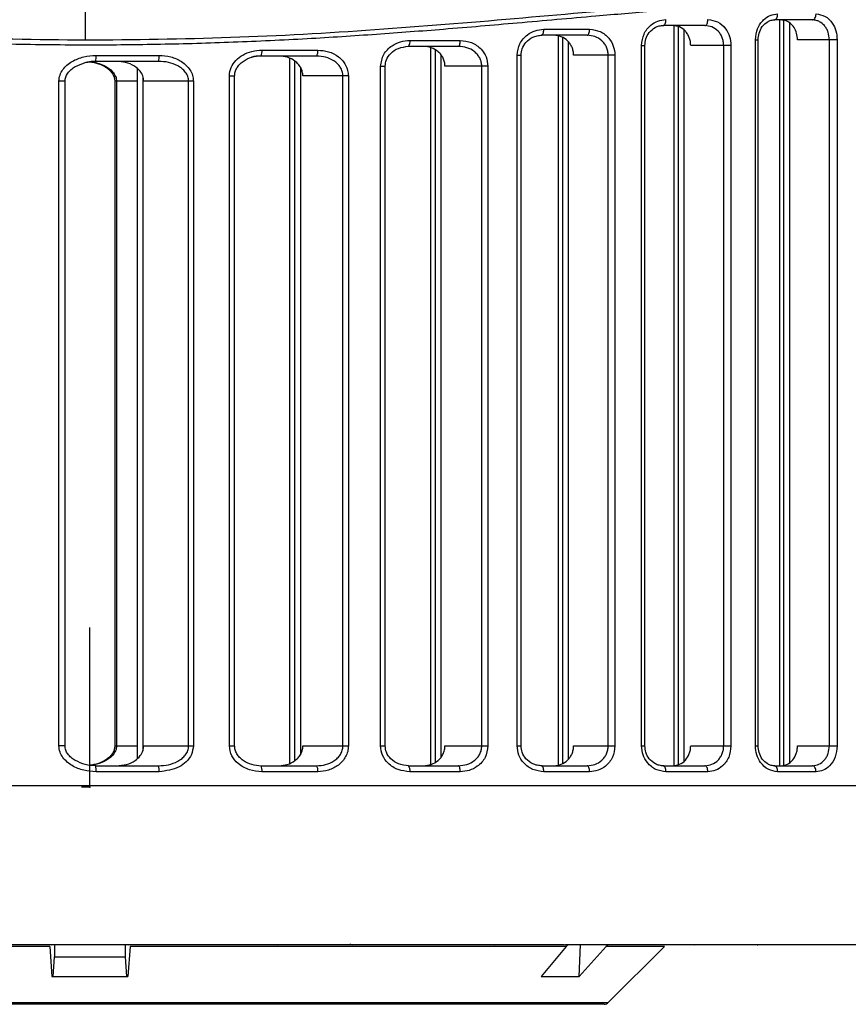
# Model space of a CAD drawing. Header units: millimetres. Extents: x 131 to 434, y 5 to 217.
# Tile 4 of 10: x 194 to 236, y 5 to 55. Entities that reach past the tile are written whole.
import ezdxf

# ---------------------------------------------------------------- set-up
doc = ezdxf.new("R2010")
doc.units = ezdxf.units.MM
doc.header["$PDSIZE"] = -1

msp = doc.modelspace()

# ---------------------------------------------------------------- linework, layer by layer
at = {"color": 7, "linetype": 'Continuous', "lineweight": 25}
for p, q in [((197.24, 53.587), (197.23, 55.78)), ((233.825, 54.597), (231.904, 54.597)), ((232.163, 54.597), (232.163, 17.081)), ((232.368, 54.58), (232.368, 17.081)), ((220.3, 54.124), (222.608, 54.124)), ((228.408, 54.315), (226.308, 54.315)), ((226.852, 54.315), (226.852, 17.081)), ((227.061, 54.257), (227.061, 17.139)), ((227.354, 54.081), (227.354, 17.315)), ((232.66, 54.455), (232.66, 17.236)), ((213.561, 53.566), (216.096, 53.566)), ((220.813, 53.824), (220.17, 53.824)), ((222.487, 53.824), (220.19, 53.824)), ((221.019, 53.784), (221.019, 17.121)), ((221.235, 53.718), (221.235, 17.188)), ((221.528, 53.511), (221.528, 17.395)), ((230.95, 18.081), (230.95, 53.597)), ((230.95, 53.597), (231.089, 53.597)), ((231.089, 18.081), (231.089, 53.597)), ((235.064, 53.597), (233.069, 53.597)), ((234.672, 18.081), (234.672, 53.597)), ((235.064, 53.597), (235.064, 18.081)), ((206.116, 53.079), (208.925, 53.079)), ((214.241, 53.266), (213.476, 53.266)), ((216.006, 53.266), (213.483, 53.266)), ((214.605, 53.203), (214.605, 17.144)), ((214.832, 53.084), (214.832, 17.262)), ((225.223, 18.081), (225.223, 53.315)), ((225.223, 53.315), (225.39, 53.315)), ((225.39, 18.081), (225.39, 53.315)), ((229.721, 53.315), (227.694, 53.315)), ((229.354, 18.081), (229.354, 53.315)), ((229.721, 53.315), (229.721, 18.081)), ((200.92, 52.513), (197.763, 52.513)), ((197.765, 52.813), (200.937, 52.813)), ((208.87, 52.779), (206.074, 52.779)), ((206.968, 52.779), (206.075, 52.779)), ((207.51, 52.657), (207.51, 17.203)), ((207.755, 52.534), (207.755, 17.326)), ((215.125, 52.848), (215.125, 17.498)), ((218.961, 18.081), (218.961, 52.824)), ((218.961, 52.824), (219.157, 52.824)), ((219.157, 18.081), (219.157, 52.824)), ((223.88, 52.824), (221.8, 52.824)), ((223.541, 18.081), (223.541, 52.824)), ((223.88, 52.824), (223.88, 18.081)), ((199.835, 52.151), (199.835, 17.441)), ((208.048, 52.223), (208.048, 17.637)), ((212.087, 18.081), (212.087, 52.266)), ((212.087, 52.266), (212.317, 52.266)), ((212.317, 18.081), (212.317, 52.266)), ((217.489, 52.266), (215.327, 52.266)), ((217.181, 18.081), (217.181, 52.266)), ((217.489, 52.266), (217.489, 18.081)), ((195.899, 18.081), (195.899, 51.513)), ((196.206, 51.513), (195.899, 51.513)), ((196.206, 18.081), (196.206, 51.513)), ((198.712, 51.513), (198.712, 18.081)), ((199.835, 51.513), (198.712, 51.513)), ((198.8, 51.513), (198.8, 18.081)), ((200.128, 51.737), (200.128, 17.837)), ((202.664, 51.513), (200.17, 51.513)), ((202.427, 18.081), (202.427, 51.513)), ((202.664, 51.513), (202.664, 18.081)), ((204.475, 18.081), (204.475, 51.779)), ((204.475, 51.779), (204.742, 51.779)), ((204.742, 18.081), (204.742, 51.779)), ((210.465, 51.779), (208.176, 51.779)), ((210.191, 18.081), (210.191, 51.779)), ((210.465, 51.779), (210.465, 18.081)), ((196.206, 18.081), (195.899, 18.081)), ((198.712, 18.081), (199.835, 18.081)), ((200.17, 18.081), (202.664, 18.081)), ((204.475, 18.081), (204.742, 18.081)), ((208.176, 18.081), (210.465, 18.081)), ((212.087, 18.081), (212.317, 18.081)), ((215.327, 18.081), (217.489, 18.081)), ((218.961, 18.081), (219.157, 18.081)), ((221.8, 18.081), (223.88, 18.081)), ((225.223, 18.081), (225.39, 18.081)), ((227.694, 18.081), (229.721, 18.081)), ((230.95, 18.081), (231.089, 18.081)), ((233.069, 18.081), (235.064, 18.081)), ((197.763, 17.081), (200.92, 17.081)), ((206.074, 17.081), (208.87, 17.081)), ((213.483, 17.081), (216.006, 17.081)), ((220.19, 17.081), (222.487, 17.081)), ((226.308, 17.081), (228.408, 17.081)), ((231.904, 17.081), (233.825, 17.081)), ((200.937, 16.781), (197.765, 16.781)), ((208.925, 16.781), (206.116, 16.781)), ((216.096, 16.781), (213.561, 16.781)), ((222.608, 16.781), (220.3, 16.781)), ((228.558, 16.781), (226.447, 16.781)), ((234.001, 16.781), (232.07, 16.781)), ((135.8, 16.081), (259.118, 16.081)), ((195.442, 7.993), (173.49, 7.993)), ((195.514, 8.081), (188.038, 8.081)), ((195.442, 7.993), (195.548, 6.481)), ((195.683, 8.081), (195.683, 7.465)), ((196.327, 8.087), (198.591, 8.087)), ((198.343, 8.081), (196.575, 8.081)), ((199.235, 8.081), (199.235, 7.465)), ((199.476, 7.993), (199.37, 6.481)), ((208.139, 8.081), (199.404, 8.081)), ((221.428, 7.993), (199.476, 7.993)), ((207.742, 8.087), (209.957, 8.087)), ((217.835, 8.081), (209.691, 8.081)), ((218.707, 8.087), (220.776, 8.087)), ((221.249, 8.081), (219.182, 8.081)), ((221.428, 7.993), (220.175, 6.481)), ((230.804, 8.081), (221.389, 8.081)), ((223.445, 7.993), (222.086, 6.481)), ((222.087, 6.483), (222.151, 8.081)), ((226.371, 7.993), (223.445, 7.993)), ((223.547, 5.169), (226.371, 7.993)), ((228.744, 8.087), (230.576, 8.087)), ((238.768, 8.081), (231.047, 8.081)), ((195.614, 6.481), (195.683, 7.465)), ((195.683, 7.465), (199.235, 7.465)), ((199.235, 7.465), (199.304, 6.481)), ((195.548, 6.481), (199.37, 6.481)), ((220.175, 6.481), (222.086, 6.481)), ((220.176, 6.483), (222.087, 6.483)), ((221.231, 6.483), (221.232, 6.481)), ((171.371, 5.169), (223.547, 5.169)), ((223.335, 5.081), (171.583, 5.081))]:
    msp.add_line(p, q, dxfattribs=at)
at = {"color": 7, "linetype": 'Continuous'}
for q in [(197.459, 24.037), (197.041, 16.011)]:
    msp.add_line((197.459, 16.011), q, dxfattribs=at)
at = {"color": 7, "linetype": 'Continuous', "lineweight": 25, "flags": 128}
for points in [[(226.308, 54.315), (226.335, 54.321), (226.361, 54.338), (226.385, 54.366), (226.406, 54.403), (226.423, 54.448), (226.436, 54.5), (226.444, 54.557), (226.447, 54.615)], [(228.408, 54.315), (228.437, 54.321), (228.465, 54.338), (228.491, 54.366), (228.514, 54.403), (228.532, 54.448), (228.546, 54.5), (228.555, 54.557), (228.558, 54.615)], [(231.904, 54.597), (231.936, 54.602), (231.967, 54.62), (231.996, 54.647), (232.021, 54.685), (232.042, 54.73), (232.057, 54.782), (232.067, 54.838), (232.07, 54.897)], [(233.825, 54.597), (233.86, 54.602), (233.893, 54.62), (233.923, 54.647), (233.949, 54.685), (233.971, 54.73), (233.988, 54.782), (233.998, 54.838), (234.001, 54.897)], [(220.19, 53.824), (220.212, 53.83), (220.232, 53.847), (220.251, 53.875), (220.268, 53.912), (220.281, 53.957), (220.291, 54.009), (220.298, 54.066), (220.3, 54.124)], [(222.487, 53.824), (222.511, 53.83), (222.534, 53.847), (222.555, 53.875), (222.573, 53.912), (222.588, 53.957), (222.599, 54.009), (222.606, 54.066), (222.608, 54.124)], [(216.006, 53.266), (216.024, 53.271), (216.04, 53.288), (216.056, 53.316), (216.069, 53.353), (216.081, 53.399), (216.089, 53.451), (216.094, 53.507), (216.096, 53.566)], [(216.096, 16.781), (216.094, 16.84), (216.089, 16.896), (216.081, 16.948), (216.069, 16.993), (216.056, 17.031), (216.04, 17.058), (216.024, 17.075), (216.006, 17.081)], [(220.3, 16.781), (220.298, 16.84), (220.291, 16.896), (220.281, 16.948), (220.268, 16.993), (220.251, 17.031), (220.232, 17.058), (220.212, 17.075), (220.19, 17.081)], [(222.608, 16.781), (222.606, 16.84), (222.599, 16.896), (222.588, 16.948), (222.573, 16.993), (222.555, 17.031), (222.534, 17.058), (222.511, 17.075), (222.487, 17.081)], [(226.447, 16.781), (226.444, 16.84), (226.436, 16.896), (226.423, 16.948), (226.406, 16.993), (226.385, 17.031), (226.361, 17.058), (226.335, 17.075), (226.308, 17.081)], [(228.558, 16.781), (228.555, 16.84), (228.546, 16.896), (228.532, 16.948), (228.514, 16.993), (228.491, 17.031), (228.465, 17.058), (228.437, 17.075), (228.408, 17.081)], [(232.07, 16.781), (232.067, 16.84), (232.057, 16.896), (232.042, 16.948), (232.021, 16.993), (231.996, 17.031), (231.967, 17.058), (231.936, 17.075), (231.904, 17.081)], [(234.001, 16.781), (233.998, 16.84), (233.988, 16.896), (233.971, 16.948), (233.949, 16.993), (233.923, 17.031), (233.893, 17.058), (233.86, 17.075), (233.825, 17.081)], [(196.575, 8.081), (196.574, 8.087), (196.574, 8.087)], [(198.344, 8.087), (198.344, 8.087), (198.343, 8.081)]]:
    msp.add_lwpolyline(points, dxfattribs=at)
at = {"color": 7, "linetype": 'Continuous', "lineweight": 25}
for centre, radius, start, end in [((213.212, 53.496), 0.356, 319.7641, 11.3423), ((205.543, 53.006), 0.577, 336.9091, 7.3198), ((208.475, 53.007), 0.456, 330.0602, 9.1477), ((182.426, 52.738), 15.339, 359.1595, 0.2801), ((199.577, 52.738), 1.362, 350.484, 3.146), ((182.426, 16.856), 15.339, 359.7199, 0.8405), ((199.577, 16.856), 1.362, 356.854, 9.516), ((205.543, 16.855), 0.577, 352.6802, 23.0909), ((208.475, 16.854), 0.456, 350.8523, 29.9398), ((213.212, 16.851), 0.356, 348.6577, 40.2359), ((221.609, 7.851), 0.23, 91.2194, 141.877), ((223.639, 7.824), 0.257, 90.6184, 138.8673), ((223.335, 5.381), 0.3, 270, 315)]:
    msp.add_arc(centre, radius, start, end, dxfattribs=at)
for points, knots in [([(175.996, 57.275), (177.255, 57.149), (179.772, 56.896), (183.661, 56.569), (187.56, 56.31), (191.505, 56.128), (195.441, 56.035), (199.404, 56.034), (203.365, 56.127), (206.924, 56.289), (210.153, 56.494), (213.027, 56.715), (215.403, 56.927), (217.269, 57.108), (218.549, 57.236), (219.819, 57.368), (221.125, 57.507), (222.8, 57.689), (224.495, 57.875), (226.311, 58.076), (227.932, 58.251), (229.691, 58.436), (231.369, 58.601), (233.075, 58.756), (234.716, 58.886), (237.252, 59.051), (240.519, 59.159), (244.391, 59.062), (247.27, 58.786), (249.344, 58.472), (250.72, 58.219), (252.035, 57.932), (253.287, 57.616), (254.455, 57.284), (255.586, 56.927), (256.824, 56.497), (258.096, 56.006), (259.326, 55.484), (260.389, 54.995), (261.321, 54.538), (262.311, 54.026), (263.19, 53.544), (263.837, 53.183), (263.918, 53.142), (263.959, 53.121)], [0, 0, 0, 0, 0.031417, 0.062805, 0.094825, 0.12527, 0.156809, 0.188059, 0.218909, 0.250625, 0.272858, 0.296511, 0.320336, 0.331184, 0.342784, 0.352299, 0.363111, 0.375852, 0.395079, 0.406938, 0.423449, 0.438066, 0.454322, 0.469348, 0.485518, 0.5008, 0.542618, 0.583504, 0.625019, 0.642666, 0.660632, 0.678471, 0.696206, 0.714268, 0.731235, 0.750226, 0.777188, 0.801645, 0.826009, 0.850715, 0.875387, 0.917528, 0.958008, 1, 1, 1, 1]), ([(263.826, 52.908), (263.799, 52.922), (263.74, 52.952), (262.935, 53.403), (261.36, 54.263), (258.762, 55.505), (255.622, 56.713), (252.187, 57.697), (248.664, 58.396), (244.74, 58.823), (240.451, 58.941), (235.814, 58.765), (230.879, 58.336), (225.699, 57.771), (219.705, 57.095), (212.838, 56.415), (205.096, 55.878), (199.853, 55.813), (197.23, 55.78)], [0, 0, 0, 0, 0.049457, 0.105218, 0.179498, 0.254475, 0.329028, 0.384984, 0.441172, 0.496749, 0.552121, 0.607871, 0.664032, 0.719767, 0.775457, 0.850305, 0.925095, 1, 1, 1, 1]), ([(135.757, 50.101), (136.25, 50.353), (137.234, 50.857), (139.734, 52), (142.933, 53.223), (146.878, 54.375), (151.521, 55.271), (156.815, 55.731), (162.678, 55.729), (169.001, 55.299), (175.702, 54.695), (182.71, 54.116), (189.916, 53.681), (194.802, 53.619), (197.24, 53.587)], [0, 0, 0, 0, 0.0833834, 0.1664591, 0.2501278, 0.3332445, 0.4163966, 0.5002453, 0.5832777, 0.6665214, 0.7502089, 0.8333055, 0.9168503, 1, 1, 1, 1]), ([(259.056, 49.875), (258.7, 50.059), (257.989, 50.425), (256.339, 51.214), (254.282, 52.095), (251.936, 52.962), (249.441, 53.725), (246.886, 54.356), (244.12, 54.872), (241.106, 55.251), (238.05, 55.445), (235.027, 55.496), (232.05, 55.437), (228.992, 55.27), (225.925, 55.041), (222.616, 54.758), (219.095, 54.444), (215.398, 54.128), (211.866, 53.859), (208.329, 53.632), (204.703, 53.46), (201.051, 53.354), (197.316, 53.316), (193.431, 53.36), (189.376, 53.491), (186.145, 53.661), (183.746, 53.816), (182.194, 53.925), (180.705, 54.038), (179.229, 54.156), (177.658, 54.287), (175.809, 54.447), (173.94, 54.611), (172.298, 54.756), (170.838, 54.884), (169.392, 55.004), (167.842, 55.126), (166.323, 55.236), (164.424, 55.354), (162.149, 55.457), (159.57, 55.492), (157.208, 55.447), (155.044, 55.332), (153.088, 55.158), (151.199, 54.916), (149.42, 54.619), (147.703, 54.267), (146.142, 53.889), (144.622, 53.464), (143.127, 52.995), (141.667, 52.478), (140.306, 51.947), (139.123, 51.446), (138.082, 50.974), (137.192, 50.549), (136.432, 50.17), (136.05, 49.973), (135.862, 49.875)], [0, 0, 0, 0, 0.031376, 0.06261, 0.093948, 0.125308, 0.150957, 0.175668, 0.200471, 0.225133, 0.250207, 0.270852, 0.291012, 0.31235, 0.332308, 0.350665, 0.375021, 0.397266, 0.417241, 0.437488, 0.458941, 0.479766, 0.499972, 0.522602, 0.546008, 0.569411, 0.578446, 0.587908, 0.596662, 0.604794, 0.614191, 0.624852, 0.638292, 0.648473, 0.655397, 0.665722, 0.675943, 0.685256, 0.695424, 0.713614, 0.731488, 0.749629, 0.765241, 0.780735, 0.796054, 0.812161, 0.827199, 0.843417, 0.857834, 0.874605, 0.893384, 0.91111, 0.929488, 0.946749, 0.964425, 0.982421, 1, 1, 1, 1]), ([(197.24, 53.587), (199.679, 53.613), (204.579, 53.665), (211.824, 54.087), (218.869, 54.664), (225.623, 55.274), (231.992, 55.719), (237.893, 55.739), (243.23, 55.295), (247.917, 54.407), (251.909, 53.25), (255.142, 52.019), (257.671, 50.864), (258.664, 50.355), (259.161, 50.101)], [0, 0, 0, 0, 0.082766, 0.166311, 0.249538, 0.332695, 0.416463, 0.499377, 0.58239, 0.66618, 0.749386, 0.832914, 0.916439, 1, 1, 1, 1]), ([(225.223, 53.315), (225.248, 53.511), (225.298, 53.903), (225.637, 54.326), (226.036, 54.572), (226.31, 54.601), (226.447, 54.615)], [0, 0, 0, 0, 0.279304, 0.558549, 0.778855, 1, 1, 1, 1]), ([(228.558, 54.615), (228.726, 54.592), (229.063, 54.545), (229.445, 54.205), (229.679, 53.774), (229.707, 53.468), (229.721, 53.315)], [0, 0, 0, 0, 0.279787, 0.558946, 0.779091, 1, 1, 1, 1]), ([(230.95, 53.597), (230.972, 53.79), (231.016, 54.176), (231.322, 54.602), (231.689, 54.852), (231.943, 54.882), (232.07, 54.897)], [0, 0, 0, 0, 0.279478, 0.558705, 0.778857, 1, 1, 1, 1]), ([(231.089, 53.597), (231.099, 53.711), (231.119, 53.955), (231.288, 54.287), (231.517, 54.492), (231.744, 54.589), (231.87, 54.597), (231.934, 54.602)], [0, 0, 0, 0, 0.211957, 0.44887, 0.710809, 0.851962, 1, 1, 1, 1]), ([(233.069, 53.597), (233.06, 53.708), (233.042, 53.931), (232.904, 54.228), (232.7, 54.455), (232.469, 54.578), (232.313, 54.591), (232.249, 54.597)], [0, 0, 0, 0, 0.211469, 0.422905, 0.635328, 0.850055, 1, 1, 1, 1]), ([(234.672, 53.597), (234.66, 53.727), (234.642, 53.924), (234.534, 54.157), (234.401, 54.351), (234.221, 54.496), (234.012, 54.582), (233.89, 54.592), (233.825, 54.597)], [0, 0, 0, 0, 0.244742, 0.37115, 0.500037, 0.722711, 0.854622, 1, 1, 1, 1]), ([(234.001, 54.897), (234.157, 54.873), (234.468, 54.825), (234.817, 54.48), (235.027, 54.051), (235.052, 53.748), (235.064, 53.597)], [0, 0, 0, 0, 0.279676, 0.55901, 0.778986, 1, 1, 1, 1]), ([(218.961, 52.824), (218.989, 53.024), (219.047, 53.425), (219.426, 53.845), (219.859, 54.083), (220.153, 54.11), (220.3, 54.124)], [0, 0, 0, 0, 0.279038, 0.55841, 0.779002, 1, 1, 1, 1]), ([(222.608, 54.124), (222.789, 54.102), (223.151, 54.057), (223.57, 53.724), (223.832, 53.291), (223.864, 52.98), (223.88, 52.824)], [0, 0, 0, 0, 0.280008, 0.559205, 0.779295, 1, 1, 1, 1]), ([(225.39, 53.315), (225.4, 53.425), (225.421, 53.662), (225.603, 53.993), (225.856, 54.203), (226.114, 54.305), (226.259, 54.315), (226.333, 54.32)], [0, 0, 0, 0, 0.2014554, 0.4339246, 0.6992953, 0.8453858, 1, 1, 1, 1]), ([(227.694, 53.315), (227.691, 53.382), (227.684, 53.515), (227.629, 53.706), (227.544, 53.882), (227.393, 54.082), (227.143, 54.272), (226.911, 54.301), (226.794, 54.315)], [0, 0, 0, 0, 0.125105, 0.250558, 0.375308, 0.500884, 0.749983, 1, 1, 1, 1]), ([(229.354, 53.315), (229.35, 53.38), (229.343, 53.511), (229.287, 53.701), (229.198, 53.881), (229.036, 54.085), (228.772, 54.273), (228.53, 54.301), (228.408, 54.315)], [0, 0, 0, 0, 0.120196, 0.243507, 0.37038, 0.501223, 0.750456, 1, 1, 1, 1]), ([(212.087, 52.266), (212.121, 52.472), (212.19, 52.886), (212.618, 53.299), (213.089, 53.526), (213.404, 53.553), (213.561, 53.566)], [0, 0, 0, 0, 0.278656, 0.558449, 0.779539, 1, 1, 1, 1]), ([(216.096, 53.566), (216.289, 53.544), (216.677, 53.502), (217.137, 53.179), (217.434, 52.745), (217.471, 52.426), (217.489, 52.266)], [0, 0, 0, 0, 0.280191, 0.559665, 0.779583, 1, 1, 1, 1]), ([(219.157, 52.824), (219.169, 52.934), (219.193, 53.172), (219.399, 53.504), (219.681, 53.711), (219.968, 53.813), (220.128, 53.824), (220.21, 53.829)], [0, 0, 0, 0, 0.1967926, 0.4267378, 0.6939719, 0.8425959, 1, 1, 1, 1]), ([(221.8, 52.824), (221.796, 52.892), (221.789, 53.028), (221.726, 53.221), (221.631, 53.398), (221.462, 53.598), (221.189, 53.783), (220.939, 53.81), (220.813, 53.824)], [0, 0, 0, 0, 0.12488, 0.250504, 0.374801, 0.500798, 0.750015, 1, 1, 1, 1]), ([(223.541, 52.824), (223.536, 52.893), (223.528, 53.032), (223.46, 53.227), (223.356, 53.405), (223.174, 53.604), (222.882, 53.785), (222.619, 53.811), (222.487, 53.824)], [0, 0, 0, 0, 0.124142, 0.250891, 0.372329, 0.501103, 0.750368, 1, 1, 1, 1]), ([(204.475, 51.779), (204.494, 51.924), (204.531, 52.213), (204.793, 52.575), (205.156, 52.855), (205.609, 53.043), (205.947, 53.067), (206.116, 53.079)], [0, 0, 0, 0, 0.185971, 0.372348, 0.559858, 0.779869, 1, 1, 1, 1]), ([(208.925, 53.079), (209.11, 53.064), (209.479, 53.032), (209.901, 52.812), (210.175, 52.558), (210.335, 52.326), (210.444, 52.063), (210.458, 51.874), (210.465, 51.779)], [0, 0, 0, 0, 0.24876, 0.498271, 0.626074, 0.749285, 0.873891, 1, 1, 1, 1]), ([(212.317, 52.266), (212.33, 52.376), (212.358, 52.619), (212.598, 52.949), (212.99, 53.212), (213.321, 53.25), (213.498, 53.271)], [0, 0, 0, 0, 0.190851, 0.418548, 0.689175, 1, 1, 1, 1]), ([(215.327, 52.266), (215.323, 52.335), (215.314, 52.475), (215.242, 52.673), (215.133, 52.851), (214.944, 53.049), (214.644, 53.227), (214.375, 53.253), (214.241, 53.266)], [0, 0, 0, 0, 0.1245871, 0.2504285, 0.3740817, 0.5007823, 0.7502956, 1, 1, 1, 1]), ([(217.181, 52.266), (217.176, 52.337), (217.165, 52.482), (217.084, 52.682), (216.962, 52.861), (216.755, 53.058), (216.431, 53.229), (216.148, 53.253), (216.006, 53.266)], [0, 0, 0, 0, 0.123515, 0.250905, 0.371191, 0.501141, 0.750304, 1, 1, 1, 1]), ([(195.899, 51.513), (195.91, 51.618), (195.932, 51.827), (196.088, 52.101), (196.302, 52.332), (196.645, 52.571), (197.14, 52.771), (197.556, 52.799), (197.765, 52.813)], [0, 0, 0, 0, 0.125054, 0.250227, 0.370775, 0.50092, 0.749957, 1, 1, 1, 1]), ([(196.732, 52.251), (196.891, 52.327), (197.218, 52.482), (197.579, 52.506), (197.763, 52.518)], [0, 0, 0, 0, 0.4882098, 1, 1, 1, 1]), ([(197.763, 52.513), (197.652, 52.512), (197.417, 52.509), (197.196, 52.432), (197.08, 52.391)], [0, 0, 0, 0, 0.4748175, 1, 1, 1, 1]), ([(197.43, 52.499), (197.588, 52.471), (197.897, 52.417), (198.249, 52.239), (198.479, 52.047), (198.61, 51.882), (198.697, 51.701), (198.707, 51.575), (198.712, 51.513)], [0, 0, 0, 0, 0.272699, 0.536253, 0.66229, 0.782154, 0.894147, 1, 1, 1, 1]), ([(200.17, 51.513), (200.16, 51.605), (200.139, 51.787), (199.976, 52.054), (199.686, 52.306), (199.27, 52.481), (198.953, 52.503), (198.802, 52.513)], [0, 0, 0, 0, 0.1462142, 0.2918409, 0.4904212, 0.7571668, 1, 1, 1, 1]), ([(202.427, 51.513), (202.418, 51.593), (202.401, 51.76), (202.272, 51.974), (202.094, 52.154), (201.816, 52.337), (201.416, 52.483), (201.086, 52.503), (200.92, 52.513)], [0, 0, 0, 0, 0.120254, 0.250209, 0.367278, 0.50079, 0.750299, 1, 1, 1, 1]), ([(200.937, 52.813), (201.136, 52.799), (201.533, 52.77), (202, 52.564), (202.314, 52.318), (202.504, 52.085), (202.637, 51.813), (202.655, 51.613), (202.664, 51.513)], [0, 0, 0, 0, 0.249427, 0.49868, 0.627637, 0.749411, 0.87456, 1, 1, 1, 1]), ([(204.74, 51.779), (204.746, 51.848), (204.759, 51.988), (204.85, 52.186), (204.987, 52.364), (205.226, 52.568), (205.597, 52.751), (205.924, 52.784), (206.089, 52.8)], [0, 0, 0, 0, 0.11145, 0.226193, 0.346255, 0.471832, 0.732261, 1, 1, 1, 1]), ([(206.074, 52.779), (205.911, 52.78), (205.746, 52.78), (205.598, 52.72), (205.596, 52.719)], [0, 0, 0, 0, 0.989457, 1, 1, 1, 1]), ([(208.176, 51.779), (208.17, 51.852), (208.159, 51.998), (208.073, 52.201), (207.946, 52.38), (207.731, 52.574), (207.4, 52.743), (207.112, 52.767), (206.968, 52.779)], [0, 0, 0, 0, 0.125377, 0.250092, 0.372817, 0.500602, 0.750381, 1, 1, 1, 1]), ([(210.191, 51.779), (210.184, 51.854), (210.171, 52.008), (210.071, 52.215), (209.925, 52.396), (209.685, 52.587), (209.327, 52.746), (209.022, 52.768), (208.87, 52.779)], [0, 0, 0, 0, 0.122563, 0.251126, 0.370074, 0.501738, 0.751134, 1, 1, 1, 1]), ([(196.206, 51.513), (196.213, 51.584), (196.228, 51.729), (196.344, 51.932), (196.513, 52.103), (196.646, 52.217), (196.729, 52.25), (196.732, 52.251)], [0, 0, 0, 0, 0.222385, 0.461115, 0.718372, 0.990072, 1, 1, 1, 1]), ([(197.446, 52.495), (197.459, 52.494), (197.71, 52.479), (198.126, 52.35), (198.559, 52.07), (198.737, 51.807), (198.792, 51.638), (198.797, 51.554), (198.8, 51.513)], [0, 0, 0, 0, 0.0223579, 0.4183705, 0.7081485, 0.8624272, 0.9325728, 1, 1, 1, 1]), ([(197.765, 16.781), (197.557, 16.795), (197.142, 16.824), (196.553, 17.058), (196.144, 17.396), (195.932, 17.766), (195.91, 17.976), (195.899, 18.081)], [0, 0, 0, 0, 0.249069, 0.498969, 0.748606, 0.874102, 1, 1, 1, 1]), ([(196.732, 17.343), (196.729, 17.344), (196.647, 17.377), (196.515, 17.49), (196.345, 17.661), (196.229, 17.864), (196.213, 18.01), (196.206, 18.081)], [0, 0, 0, 0, 0.008731, 0.28069, 0.537552, 0.776173, 1, 1, 1, 1]), ([(198.712, 18.081), (198.707, 18.019), (198.697, 17.892), (198.609, 17.711), (198.478, 17.546), (198.247, 17.355), (197.895, 17.177), (197.586, 17.123), (197.429, 17.095)], [0, 0, 0, 0, 0.106623, 0.218525, 0.33823, 0.464582, 0.728799, 1, 1, 1, 1]), ([(198.8, 18.081), (198.797, 18.04), (198.792, 17.957), (198.737, 17.787), (198.559, 17.525), (198.18, 17.274), (197.784, 17.153), (197.536, 17.105), (197.458, 17.1), (197.445, 17.1)], [0, 0, 0, 0, 0.06735, 0.137423, 0.291567, 0.581032, 0.871161, 0.977715, 1, 1, 1, 1]), ([(198.802, 17.081), (198.97, 17.094), (199.298, 17.118), (199.713, 17.307), (199.992, 17.559), (200.144, 17.822), (200.161, 17.999), (200.17, 18.081)], [0, 0, 0, 0, 0.270489, 0.525914, 0.716047, 0.868712, 1, 1, 1, 1]), ([(200.92, 17.081), (201.086, 17.091), (201.416, 17.111), (201.816, 17.257), (202.094, 17.44), (202.272, 17.62), (202.4, 17.835), (202.418, 18.001), (202.427, 18.081)], [0, 0, 0, 0, 0.250138, 0.49927, 0.632616, 0.749618, 0.879654, 1, 1, 1, 1]), ([(202.664, 18.081), (202.644, 17.932), (202.603, 17.633), (202.321, 17.27), (201.794, 16.883), (201.29, 16.823), (200.937, 16.781)], [0, 0, 0, 0, 0.186817, 0.374387, 0.561744, 1, 1, 1, 1]), ([(206.116, 16.781), (205.901, 16.801), (205.471, 16.84), (204.937, 17.138), (204.554, 17.568), (204.502, 17.91), (204.475, 18.081)], [0, 0, 0, 0, 0.279652, 0.559496, 0.779961, 1, 1, 1, 1]), ([(206.089, 17.06), (205.924, 17.077), (205.599, 17.109), (205.228, 17.291), (204.988, 17.495), (204.851, 17.673), (204.759, 17.871), (204.746, 18.012), (204.74, 18.081)], [0, 0, 0, 0, 0.267036, 0.527045, 0.652393, 0.772869, 0.887872, 1, 1, 1, 1]), ([(206.968, 17.081), (207.112, 17.093), (207.399, 17.117), (207.729, 17.285), (207.945, 17.48), (208.072, 17.658), (208.159, 17.861), (208.17, 18.008), (208.176, 18.081)], [0, 0, 0, 0, 0.248922, 0.498403, 0.626389, 0.749383, 0.874468, 1, 1, 1, 1]), ([(208.87, 17.081), (209.023, 17.092), (209.328, 17.114), (209.687, 17.275), (209.926, 17.466), (210.072, 17.647), (210.171, 17.854), (210.184, 18.007), (210.191, 18.081)], [0, 0, 0, 0, 0.249462, 0.499506, 0.63111, 0.750073, 0.877984, 1, 1, 1, 1]), ([(210.465, 18.081), (210.459, 17.988), (210.445, 17.799), (210.336, 17.537), (210.176, 17.303), (209.902, 17.05), (209.48, 16.828), (209.11, 16.797), (208.925, 16.781)], [0, 0, 0, 0, 0.124007, 0.250357, 0.373321, 0.500937, 0.75085, 1, 1, 1, 1]), ([(213.561, 16.781), (213.361, 16.802), (212.962, 16.844), (212.477, 17.159), (212.15, 17.591), (212.108, 17.918), (212.087, 18.081)], [0, 0, 0, 0, 0.279096, 0.558722, 0.779537, 1, 1, 1, 1]), ([(213.498, 17.076), (213.321, 17.096), (212.992, 17.134), (212.6, 17.396), (212.358, 17.727), (212.33, 17.97), (212.317, 18.081)], [0, 0, 0, 0, 0.309766, 0.58008, 0.808635, 1, 1, 1, 1]), ([(214.241, 17.081), (214.375, 17.094), (214.643, 17.12), (214.943, 17.298), (215.132, 17.495), (215.241, 17.673), (215.314, 17.871), (215.323, 18.011), (215.327, 18.081)], [0, 0, 0, 0, 0.249561, 0.498598, 0.625232, 0.748908, 0.875058, 1, 1, 1, 1]), ([(216.006, 17.081), (216.148, 17.093), (216.431, 17.118), (216.755, 17.29), (216.963, 17.486), (217.085, 17.666), (217.166, 17.866), (217.176, 18.01), (217.181, 18.081)], [0, 0, 0, 0, 0.249983, 0.499597, 0.629507, 0.749823, 0.876819, 1, 1, 1, 1]), ([(217.489, 18.081), (217.459, 17.878), (217.399, 17.472), (217.003, 17.053), (216.553, 16.821), (216.248, 16.794), (216.096, 16.781)], [0, 0, 0, 0, 0.27893, 0.558352, 0.779136, 1, 1, 1, 1]), ([(220.3, 16.781), (220.113, 16.803), (219.74, 16.848), (219.298, 17.176), (219.014, 17.608), (218.978, 17.923), (218.961, 18.081)], [0, 0, 0, 0, 0.28011, 0.559487, 0.779519, 1, 1, 1, 1]), ([(220.21, 17.076), (220.128, 17.082), (219.968, 17.092), (219.682, 17.194), (219.4, 17.401), (219.193, 17.732), (219.169, 17.971), (219.157, 18.081)], [0, 0, 0, 0, 0.157066, 0.305848, 0.57292, 0.802765, 1, 1, 1, 1]), ([(220.813, 17.081), (220.938, 17.095), (221.188, 17.122), (221.462, 17.307), (221.631, 17.506), (221.726, 17.683), (221.789, 17.877), (221.796, 18.013), (221.8, 18.081)], [0, 0, 0, 0, 0.2495251, 0.4987182, 0.6246597, 0.7489934, 0.8748407, 1, 1, 1, 1]), ([(222.487, 17.081), (222.619, 17.094), (222.882, 17.121), (223.175, 17.302), (223.356, 17.501), (223.46, 17.679), (223.528, 17.874), (223.536, 18.013), (223.541, 18.081)], [0, 0, 0, 0, 0.250146, 0.499438, 0.628171, 0.749635, 0.8761, 1, 1, 1, 1]), ([(223.88, 18.081), (223.854, 17.883), (223.802, 17.488), (223.45, 17.065), (223.036, 16.823), (222.751, 16.795), (222.608, 16.781)], [0, 0, 0, 0, 0.279229, 0.558458, 0.778869, 1, 1, 1, 1]), ([(226.447, 16.781), (226.273, 16.804), (225.925, 16.851), (225.521, 17.187), (225.269, 17.618), (225.238, 17.927), (225.223, 18.081)], [0, 0, 0, 0, 0.27987, 0.559112, 0.779224, 1, 1, 1, 1]), ([(226.333, 17.076), (226.259, 17.081), (226.115, 17.091), (225.857, 17.193), (225.604, 17.402), (225.421, 17.733), (225.4, 17.971), (225.39, 18.081)], [0, 0, 0, 0, 0.154063, 0.300298, 0.565593, 0.797922, 1, 1, 1, 1]), ([(226.794, 17.081), (226.911, 17.096), (227.143, 17.124), (227.442, 17.349), (227.61, 17.627), (227.684, 17.881), (227.691, 18.015), (227.694, 18.081)], [0, 0, 0, 0, 0.2498442, 0.4994113, 0.7485675, 0.8750448, 1, 1, 1, 1]), ([(228.408, 17.081), (228.53, 17.095), (228.772, 17.123), (229.037, 17.312), (229.198, 17.516), (229.288, 17.695), (229.344, 17.886), (229.35, 18.017), (229.354, 18.081)], [0, 0, 0, 0, 0.250113, 0.499256, 0.629954, 0.756699, 0.879899, 1, 1, 1, 1]), ([(229.721, 18.081), (229.698, 17.887), (229.653, 17.498), (229.337, 17.073), (228.955, 16.825), (228.69, 16.796), (228.558, 16.781)], [0, 0, 0, 0, 0.27943, 0.558627, 0.778833, 1, 1, 1, 1]), ([(232.07, 16.781), (231.908, 16.805), (231.586, 16.853), (231.217, 17.195), (230.991, 17.625), (230.964, 17.929), (230.95, 18.081)], [0, 0, 0, 0, 0.279726, 0.559111, 0.779049, 1, 1, 1, 1]), ([(231.934, 17.076), (231.87, 17.08), (231.745, 17.089), (231.517, 17.185), (231.289, 17.391), (231.119, 17.723), (231.099, 17.966), (231.089, 18.081)], [0, 0, 0, 0, 0.147522, 0.288959, 0.551068, 0.78756, 1, 1, 1, 1]), ([(232.249, 17.081), (232.356, 17.096), (232.57, 17.126), (232.843, 17.354), (232.994, 17.631), (233.059, 17.883), (233.066, 18.015), (233.069, 18.081)], [0, 0, 0, 0, 0.2497782, 0.4993117, 0.7483699, 0.8749065, 1, 1, 1, 1]), ([(233.825, 17.081), (233.936, 17.096), (234.157, 17.125), (234.394, 17.318), (234.535, 17.522), (234.642, 17.755), (234.66, 17.951), (234.672, 18.081)], [0, 0, 0, 0, 0.250322, 0.499701, 0.628634, 0.755101, 1, 1, 1, 1]), ([(235.064, 18.081), (235.044, 17.889), (235.004, 17.504), (234.718, 17.078), (234.369, 16.826), (234.124, 16.796), (234.001, 16.781)], [0, 0, 0, 0, 0.279489, 0.55877, 0.778869, 1, 1, 1, 1]), ([(197.763, 17.076), (197.58, 17.088), (197.219, 17.112), (196.892, 17.267), (196.732, 17.343)], [0, 0, 0, 0, 0.509348, 1, 1, 1, 1]), ([(196.575, 8.081), (196.386, 8.081), (196.009, 8.081), (195.579, 8.081), (195.315, 8.081), (195.274, 8.081), (195.253, 8.081)], [0, 0, 0, 0, 0.280044, 0.55959, 0.779646, 1, 1, 1, 1]), ([(195.514, 8.081), (195.635, 8.082), (195.878, 8.084), (196.177, 8.086), (196.327, 8.087)], [0, 0, 0, 0, 0.50023, 1, 1, 1, 1]), ([(199.665, 8.081), (199.633, 8.081), (199.571, 8.081), (199.215, 8.081), (198.787, 8.081), (198.491, 8.081), (198.343, 8.081)], [0, 0, 0, 0, 0.280044, 0.55959, 0.779646, 1, 1, 1, 1]), ([(198.591, 8.087), (198.741, 8.086), (199.04, 8.084), (199.283, 8.082), (199.404, 8.081)], [0, 0, 0, 0, 0.499974, 1, 1, 1, 1]), ([(206.88, 8.081), (207.017, 8.082), (207.292, 8.084), (207.592, 8.086), (207.742, 8.087)], [0, 0, 0, 0, 0.50023, 1, 1, 1, 1]), ([(209.691, 8.081), (209.621, 8.081), (209.482, 8.081), (209.049, 8.081), (208.58, 8.081), (208.286, 8.081), (208.139, 8.081)], [0, 0, 0, 0, 0.280044, 0.55959, 0.779646, 1, 1, 1, 1]), ([(209.957, 8.087), (210.1, 8.086), (210.385, 8.084), (210.586, 8.082), (210.686, 8.081)], [0, 0, 0, 0, 0.4999737, 1, 1, 1, 1]), ([(210.671, 8.081), (210.67, 8.081), (210.664, 8.081), (210.623, 8.081), (210.577, 8.082), (210.537, 8.082)], [0, 0, 0, 0, 0.012812, 0.146964, 1, 1, 1, 1]), ([(219.182, 8.081), (219.077, 8.081), (218.868, 8.081), (218.376, 8.081), (217.887, 8.081), (217.608, 8.081), (217.468, 8.081)], [0, 0, 0, 0, 0.280044, 0.55959, 0.779646, 1, 1, 1, 1]), ([(217.835, 8.081), (217.982, 8.082), (218.276, 8.084), (218.564, 8.086), (218.707, 8.087)], [0, 0, 0, 0, 0.5002297, 1, 1, 1, 1]), ([(220.776, 8.087), (220.906, 8.086), (221.165, 8.084), (221.315, 8.082), (221.389, 8.081)], [0, 0, 0, 0, 0.4999737, 1, 1, 1, 1]), ([(224.491, 8.081), (224.348, 8.081), (224.06, 8.081), (223.981, 8.081), (223.942, 8.081)], [0, 0, 0, 0, 0.5004437, 1, 1, 1, 1]), ([(227.899, 8.081), (228.05, 8.082), (228.351, 8.084), (228.613, 8.086), (228.744, 8.087)], [0, 0, 0, 0, 0.50023, 1, 1, 1, 1]), ([(230.576, 8.087), (230.687, 8.086), (230.909, 8.084), (231.001, 8.082), (231.047, 8.081)], [0, 0, 0, 0, 0.499974, 1, 1, 1, 1]), ([(231.047, 8.081), (231.07, 8.081), (231.112, 8.081), (230.898, 8.081), (230.804, 8.081)], [0, 0, 0, 0, 0.5592735, 1, 1, 1, 1]), ([(231.949, 8.081), (231.835, 8.081), (231.607, 8.081), (231.607, 8.081), (231.608, 8.081)], [0, 0, 0, 0, 0.500444, 1, 1, 1, 1])]:
    msp.add_open_spline(points, degree=3, knots=knots, dxfattribs=at)
at = {"color": 7, "linetype": 'Continuous'}
msp.add_point((197.459, 16.011), dxfattribs=at)

doc.saveas('drawing.dxf')
